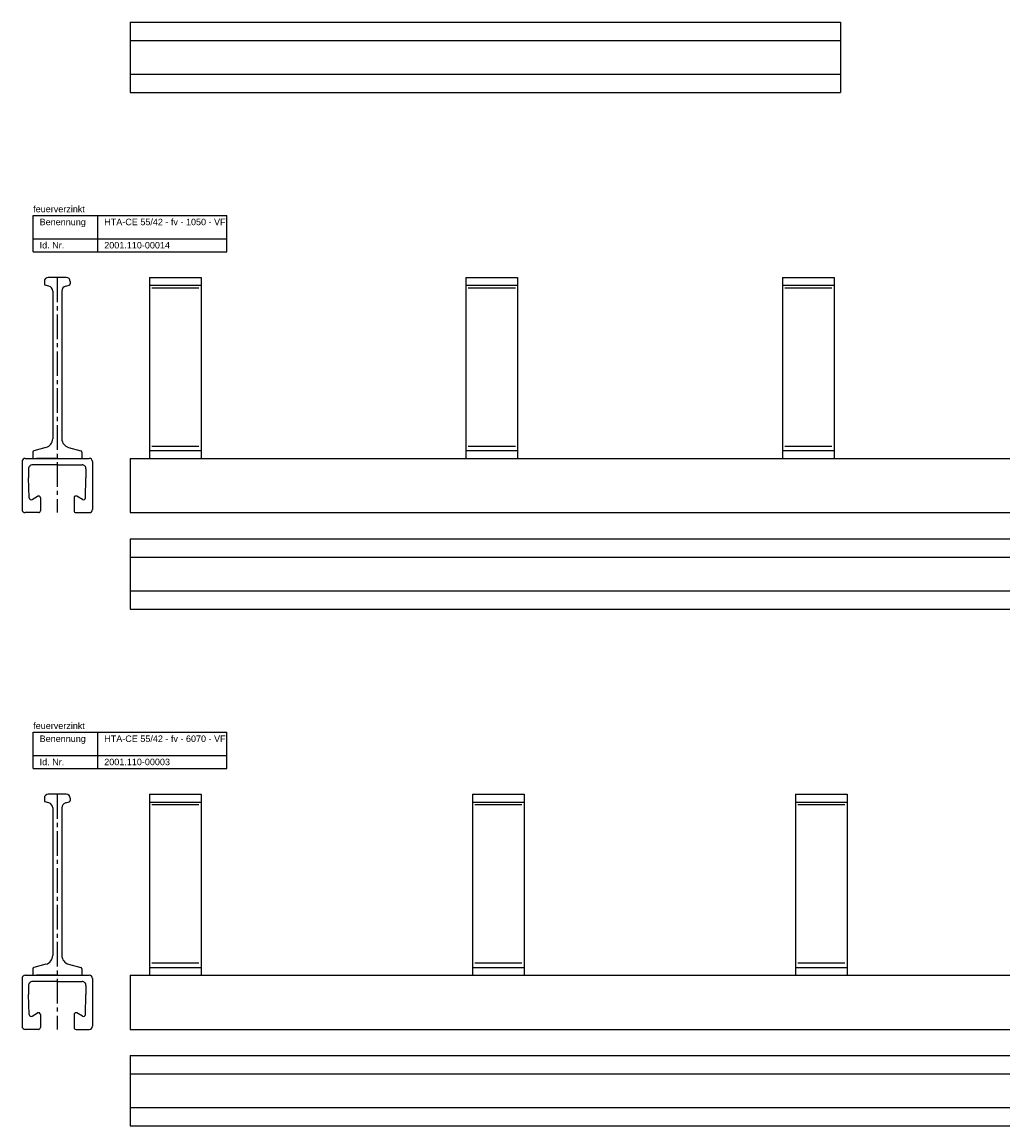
# Model space of a CAD drawing. Header units: millimetres. Extents: x 11325 to 17479, y -770 to 2743.
# Tile 1 of 7: x 11325 to 12084, y -770 to 85. Entities that reach past the tile are written whole.
import ezdxf

# ---------------------------------------------------------------- set-up
doc = ezdxf.new("R2010")
doc.units = ezdxf.units.MM
doc.header["$LTSCALE"] = 0.1
doc.linetypes.add('MITTE2', pattern=[28.575, 19.05, -3.175, 3.175, -3.175])
doc.layers.add('Halfen', color=2, linetype='CONTINUOUS')
doc.styles.add('ARIAL50', font='arial.ttf', dxfattribs={"height": 5})

msp = doc.modelspace()

# ---------------------------------------------------------------- linework, layer by layer
at = {"layer": 'Halfen'}
for p, q in [((11408.69, 85), (11958.69, 85)), ((11408.69, 85), (11408.69, 30.5)), ((11958.69, 85), (11958.69, 30.5)), ((11408.69, 70.75), (11958.69, 70.75)), ((11408.69, 44.75), (11958.69, 44.75)), ((11408.69, 30.5), (11958.69, 30.5)), ((11333.69, -64.75), (11483.69, -64.75)), ((11333.69, -92.75), (11333.69, -64.75)), ((11383.69, -92.75), (11383.69, -64.75)), ((11483.69, -92.75), (11483.69, -64.75)), ((11333.69, -82.75), (11483.69, -82.75)), ((11333.69, -92.75), (11483.69, -92.75)), ((11342.33, -115.75), (11342.33, -117.68)), ((11345.82, -119.38), (11343.07, -118.65)), ((11359.33, -112.75), (11345.33, -112.75)), ((11358.85, -119.38), (11361.59, -118.65)), ((11362.33, -115.75), (11362.33, -117.68)), ((11423.69, -112.75), (11463.69, -112.75)), ((11423.69, -112.75), (11423.69, -252.75)), ((11423.69, -118.75), (11463.69, -118.75)), ((11463.69, -112.75), (11463.69, -252.75)), ((11668.69, -112.75), (11708.69, -112.75)), ((11668.69, -112.75), (11668.69, -252.75)), ((11668.69, -118.75), (11708.69, -118.75)), ((11708.69, -112.75), (11708.69, -252.75)), ((11913.69, -112.75), (11953.69, -112.75)), ((11913.69, -112.75), (11913.69, -252.75)), ((11913.69, -118.75), (11953.69, -118.75)), ((11953.69, -112.75), (11953.69, -252.75)), ((11348.78, -123.25), (11348.78, -237.54)), ((11355.88, -123.25), (11355.88, -237.54)), ((11343.59, -244.3), (11334.07, -246.85)), ((11361.07, -244.3), (11370.59, -246.85)), ((11423.69, -246.75), (11463.69, -246.75)), ((11668.69, -246.75), (11708.69, -246.75)), ((11913.69, -246.75), (11953.69, -246.75)), ((11325.08, -255.25), (11325.08, -284.75)), ((11327.58, -252.75), (11377.08, -252.75)), ((11333.33, -247.82), (11333.33, -252.75)), ((11352.33, -252.75), (11336.33, -252.75)), ((11371.33, -247.82), (11371.33, -252.75)), ((11379.58, -255.25), (11379.58, -284.75)), ((11408.69, -252.75), (12458.69, -252.75)), ((11408.69, -252.75), (11408.69, -294.75)), ((11330.11, -260.81), (11330.11, -267.75)), ((11352.33, -257.75), (11333.11, -257.75)), ((11352.33, -257.75), (11371.55, -257.75)), ((11374.55, -260.81), (11374.55, -267.75)), ((11330.58, -283.28), (11330.11, -267.75)), ((11374.08, -283.28), (11374.55, -267.75)), ((11325.08, -284.75), (11325.08, -292.25)), ((11332.83, -284.53), (11337.08, -282.08)), ((11339.33, -283.37), (11339.33, -293.25)), ((11365.33, -283.37), (11365.33, -293.25)), ((11371.83, -284.53), (11367.58, -282.08)), ((11379.58, -284.75), (11379.58, -292.25)), ((11337.83, -294.75), (11327.58, -294.75)), ((11366.83, -294.75), (11377.08, -294.75)), ((11408.69, -294.75), (12458.69, -294.75)), ((11408.69, -315), (12458.69, -315)), ((11408.69, -315), (11408.69, -369.5)), ((11408.69, -329.25), (12458.69, -329.25)), ((11408.69, -355.25), (12458.69, -355.25)), ((11408.69, -369.5), (12458.69, -369.5)), ((11333.69, -464.75), (11483.69, -464.75)), ((11333.69, -492.75), (11333.69, -464.75)), ((11383.69, -492.75), (11383.69, -464.75)), ((11483.69, -492.75), (11483.69, -464.75)), ((11333.69, -482.75), (11483.69, -482.75)), ((11333.69, -492.75), (11483.69, -492.75)), ((11342.33, -515.75), (11342.33, -517.68)), ((11345.82, -519.38), (11343.07, -518.65)), ((11359.33, -512.75), (11345.33, -512.75)), ((11358.85, -519.38), (11361.59, -518.65)), ((11362.33, -515.75), (11362.33, -517.68)), ((11423.69, -512.75), (11463.69, -512.75)), ((11423.69, -512.75), (11423.69, -652.75)), ((11423.69, -518.75), (11463.69, -518.75)), ((11463.69, -512.75), (11463.69, -652.75)), ((11673.69, -512.75), (11713.69, -512.75)), ((11673.69, -512.75), (11673.69, -652.75)), ((11673.69, -518.75), (11713.69, -518.75)), ((11713.69, -512.75), (11713.69, -652.75)), ((11923.69, -512.75), (11963.69, -512.75)), ((11923.69, -512.75), (11923.69, -652.75)), ((11923.69, -518.75), (11963.69, -518.75)), ((11963.69, -512.75), (11963.69, -652.75)), ((11348.78, -523.25), (11348.78, -637.54)), ((11355.88, -523.25), (11355.88, -637.54)), ((11333.33, -647.82), (11333.33, -652.75)), ((11343.59, -644.3), (11334.07, -646.85)), ((11361.07, -644.3), (11370.59, -646.85)), ((11371.33, -647.82), (11371.33, -652.75)), ((11423.69, -646.75), (11463.69, -646.75)), ((11673.69, -646.75), (11713.69, -646.75)), ((11923.69, -646.75), (11963.69, -646.75)), ((11325.08, -655.25), (11325.08, -684.75)), ((11327.58, -652.75), (11377.08, -652.75)), ((11352.33, -657.75), (11333.11, -657.75)), ((11352.33, -652.75), (11336.33, -652.75)), ((11352.33, -657.75), (11371.55, -657.75)), ((11379.58, -655.25), (11379.58, -684.75)), ((11408.69, -652.75), (17478.69, -652.75)), ((11408.69, -652.75), (11408.69, -694.75)), ((11330.11, -660.81), (11330.11, -667.75)), ((11374.55, -660.81), (11374.55, -667.75)), ((11330.58, -683.28), (11330.11, -667.75)), ((11374.08, -683.28), (11374.55, -667.75)), ((11332.83, -684.53), (11337.08, -682.08)), ((11339.33, -683.37), (11339.33, -693.25)), ((11365.33, -683.37), (11365.33, -693.25)), ((11371.83, -684.53), (11367.58, -682.08)), ((11325.08, -684.75), (11325.08, -692.25)), ((11379.58, -684.75), (11379.58, -692.25)), ((11337.83, -694.75), (11327.58, -694.75)), ((11366.83, -694.75), (11377.08, -694.75)), ((11408.69, -694.75), (17478.69, -694.75)), ((11408.69, -715), (17478.69, -715)), ((11408.69, -715), (11408.69, -769.5)), ((11408.69, -729.25), (17478.69, -729.25)), ((11408.69, -755.25), (17478.69, -755.25)), ((11408.69, -769.5), (17478.69, -769.5))]:
    msp.add_line(p, q, dxfattribs=at)
at = {"layer": 'Halfen', "color": 1, "linetype": 'MITTE2', "ltscale": 10}
for p, q in [((11352.33, -112.75), (11352.33, -294.75)), ((11352.33, -512.75), (11352.33, -694.75))]:
    msp.add_line(p, q, dxfattribs=at)
at = {"layer": 'Halfen', "color": 1}
for p, q in [((11425.51, -120.75), (11461.99, -120.75)), ((11670.51, -120.75), (11706.99, -120.75)), ((11915.51, -120.75), (11951.99, -120.75)), ((11425.51, -243.25), (11461.99, -243.25)), ((11670.51, -243.25), (11706.99, -243.25)), ((11915.51, -243.25), (11951.99, -243.25)), ((11425.51, -520.75), (11461.99, -520.75)), ((11675.51, -520.75), (11711.99, -520.75)), ((11925.51, -520.75), (11961.99, -520.75)), ((11425.51, -643.25), (11461.99, -643.25)), ((11675.51, -643.25), (11711.99, -643.25)), ((11925.51, -643.25), (11961.99, -643.25))]:
    msp.add_line(p, q, dxfattribs=at)
at = {"layer": 'Halfen'}
for centre, radius, start, end in [((11345.33, -115.75), 3, 90, 180), ((11343.33, -117.68), 1, 180, 255), ((11344.78, -123.25), 4, 0, 75), ((11359.88, -123.25), 4, 105, 180), ((11359.33, -115.75), 3, 0, 90), ((11361.33, -117.68), 1, 285, 0), ((11341.78, -237.54), 7, 285, 0), ((11362.88, -237.54), 7, 180, 255), ((11334.33, -247.82), 1, 105, 180), ((11370.33, -247.82), 1, 0, 75), ((11327.58, -255.25), 2.5, 90, 180), ((11377.08, -255.25), 2.5, 0, 90), ((11333.11, -260.75), 3, 90, 181.19271), ((11371.55, -260.75), 3, 358.80729, 90), ((11337.83, -283.37), 1.5, 0, 120), ((11366.83, -283.37), 1.5, 60, 180), ((11332.08, -283.23), 1.5, 181.19271, 300), ((11372.58, -283.23), 1.5, 240, 358.80729), ((11327.58, -292.25), 2.5, 180, 270), ((11337.83, -293.25), 1.5, 270, 0), ((11366.83, -293.25), 1.5, 180, 270), ((11377.08, -292.25), 2.5, 270, 0), ((11345.33, -515.75), 3, 90, 180), ((11343.33, -517.68), 1, 180, 255), ((11344.78, -523.25), 4, 0, 75), ((11359.88, -523.25), 4, 105, 180), ((11359.33, -515.75), 3, 0, 90), ((11361.33, -517.68), 1, 285, 0), ((11341.78, -637.54), 7, 285, 0), ((11362.88, -637.54), 7, 180, 255), ((11334.33, -647.82), 1, 105, 180), ((11370.33, -647.82), 1, 0, 75), ((11327.58, -655.25), 2.5, 90, 180), ((11333.11, -660.75), 3, 90, 181.19271), ((11371.55, -660.75), 3, 358.80729, 90), ((11377.08, -655.25), 2.5, 0, 90), ((11332.08, -683.23), 1.5, 181.19271, 300), ((11337.83, -683.37), 1.5, 0, 120), ((11366.83, -683.37), 1.5, 60, 180), ((11372.58, -683.23), 1.5, 240, 358.80729), ((11327.58, -692.25), 2.5, 180, 270), ((11337.83, -693.25), 1.5, 270, 0), ((11366.83, -693.25), 1.5, 180, 270), ((11377.08, -692.25), 2.5, 270, 0)]:
    msp.add_arc(centre, radius, start, end, dxfattribs=at)

# ---------------------------------------------------------------- texts
at = {"layer": 'Halfen', "style": 'ARIAL50'}
for s, p in [('feuerverzinkt', (11333.69, -62.25)), ('Benennung', (11338.69, -72.25)), ('HTA-CE 55/42 - fv - 1050 - VF', (11388.69, -72.25)), ('Id. Nr.', (11338.69, -90.25)), ('2001.110-00014', (11388.69, -90.25)), ('feuerverzinkt', (11333.69, -462.25)), ('Benennung', (11338.69, -472.25)), ('HTA-CE 55/42 - fv - 6070 - VF', (11388.69, -472.25)), ('Id. Nr.', (11338.69, -490.25)), ('2001.110-00003', (11388.69, -490.25))]:
    msp.add_text(s, height=5, dxfattribs=at).set_placement(p)

doc.saveas('drawing.dxf')
